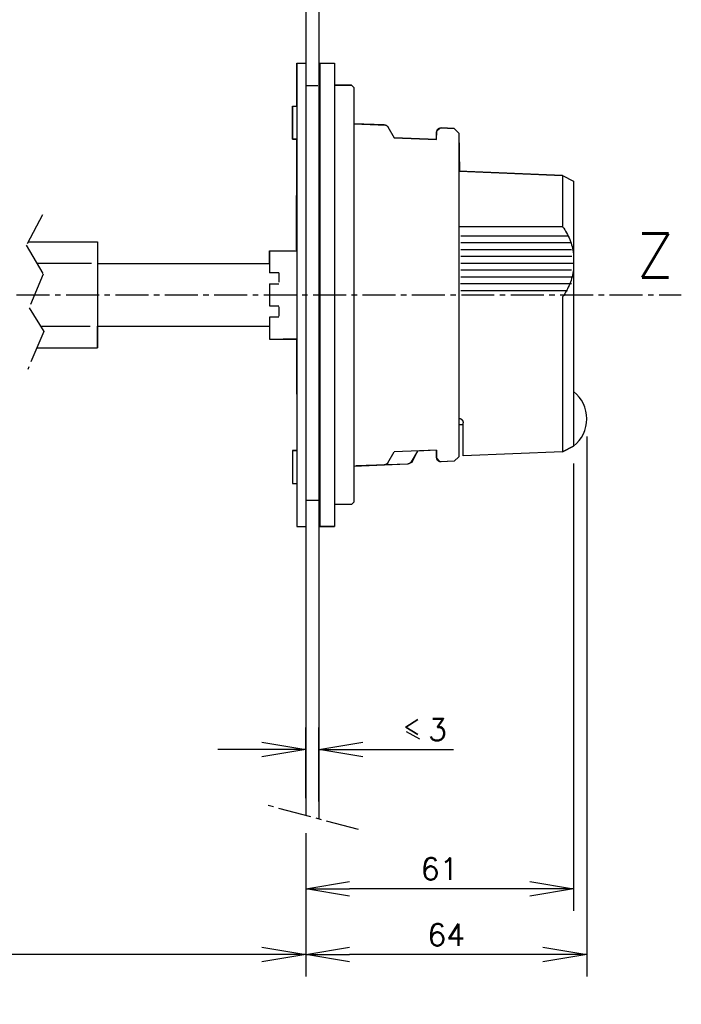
# Model space of a CAD drawing. Extents: x -17 to 303, y -173 to 180.
# Tile 5 of 6: x 153 to 303, y -161 to 63. Entities that reach past the tile are written whole.
import ezdxf

# ---------------------------------------------------------------- set-up
doc = ezdxf.new("R2010")
doc.units = 0
doc.header["$LTSCALE"] = 10
doc.linetypes.add('AXES2', pattern=[1.125, 0.75, -0.125, 0.125, -0.125])
doc.layers.get('0').update_dxf_attribs({"color": 255, "linetype": 'CONTINUOUS'})
doc.layers.get('DEFPOINTS').update_dxf_attribs({"linetype": 'CONTINUOUS'})
for name, color, linetype in [('ALPHA', 253, 'CONTINUOUS'), ('AXE', 80, 'AXES2'), ('COTATION1', 50, 'CONTINUOUS')]:
    doc.layers.add(name, color=color, linetype=linetype)
doc.styles.add('ROMANS', font='romans.shx')
doc.dimstyles.new('SC_DEFAUT$0', dxfattribs={"dimscale": 2, "dimtxt": 2.5, "dimasz": 5, "dimexe": 2.5, "dimexo": 2, "dimgap": 1, "dimtad": 1, "dimdec": 4, "dimzin": 12, "dimtxsty": 'ROMANS', "dimblk1": 'OPEN', "dimblk2": 'OPEN', "dimsah": 1, "dimcen": -0.09, "dimazin": 3, "dimtfac": 1, "dimtdec": 4, "dimtofl": 0, "dimtmove": 0, "dimatfit": 3, "dimtolj": 1, "dimtzin": 12})

# ---------------------------------------------------------------- blocks, each defined once
blk = doc.blocks.new('_OPEN')
at = {"color": 0, "linetype": 'BYBLOCK'}
for p, q in [((-1, 0.167), (0, 0)), ((0, 0), (-1, -0.167)), ((0, 0), (-1, 0))]:
    blk.add_line(p, q, dxfattribs=at)
blk = doc.blocks.new('*D4')
at = {"layer": 'COTATION1', "color": 0}
for p, q in [((278.63, -38.41), (278.63, -140.13)), ((217.63, -122.47), (217.63, -140.13)), ((268.63, -135.13), (227.63, -135.13))]:
    blk.add_line(p, q, dxfattribs=at)
at = {"layer": 'DEFPOINTS', "color": 0}
for p in [(278.63, -34.41), (217.63, -118.47), (217.63, -135.13)]:
    blk.add_point(p, dxfattribs=at)
at = {"layer": 'COTATION1', "color": 0, "xscale": 10, "yscale": 10, "zscale": 10, "rotation": 180}
blk.add_blockref('_OPEN', (217.63, -135.13), dxfattribs=at)
at = {"layer": 'COTATION1', "color": 0, "xscale": 10, "yscale": 10, "zscale": 10}
blk.add_blockref('_OPEN', (278.63, -135.13), dxfattribs=at)
at = {"layer": 'COTATION1', "color": 0, "insert": (248.13, -130.63), "char_height": 5, "attachment_point": 5, "style": 'ROMANS'}
blk.add_mtext('\\A1;61', dxfattribs=at)
blk = doc.blocks.new('*D5')
at = {"layer": 'COTATION1', "color": 0}
for p, q in [((217.63, -122.47), (217.63, -155.13)), ((0, -138.24), (0, -155.13)), ((207.63, -150.13), (10, -150.13))]:
    blk.add_line(p, q, dxfattribs=at)
at = {"layer": 'DEFPOINTS', "color": 0}
for p in [(217.63, -118.47), (0, -134.24), (0, -150.13)]:
    blk.add_point(p, dxfattribs=at)
at = {"layer": 'COTATION1', "color": 0, "xscale": 10, "yscale": 10, "zscale": 10, "rotation": 180}
blk.add_blockref('_OPEN', (0, -150.13), dxfattribs=at)
at = {"layer": 'COTATION1', "color": 0, "xscale": 10, "yscale": 10, "zscale": 10}
blk.add_blockref('_OPEN', (217.63, -150.13), dxfattribs=at)
at = {"layer": 'COTATION1', "color": 0, "insert": (108.82, -145.63), "char_height": 5, "attachment_point": 5, "style": 'ROMANS'}
blk.add_mtext('\\A1;145 mini. 422 max.', dxfattribs=at)
blk = doc.blocks.new('*D6')
at = {"layer": 'COTATION1', "color": 0}
for p, q in [((217.63, -114.53), (217.63, -98.44)), ((220.63, -115.28), (220.63, -98.44)), ((207.63, -103.44), (197.63, -103.44)), ((230.63, -103.44), (251.31, -103.44))]:
    blk.add_line(p, q, dxfattribs=at)
at = {"layer": 'DEFPOINTS', "color": 0}
for p in [(217.63, -103.44), (217.63, -118.53), (220.63, -119.28)]:
    blk.add_point(p, dxfattribs=at)
at = {"layer": 'COTATION1', "color": 0, "xscale": 10, "yscale": 10, "zscale": 10}
blk.add_blockref('_OPEN', (217.63, -103.44), dxfattribs=at)
at = {"layer": 'COTATION1', "color": 0, "xscale": 10, "yscale": 10, "zscale": 10, "rotation": 180}
blk.add_blockref('_OPEN', (220.63, -103.44), dxfattribs=at)
at = {"layer": 'COTATION1', "color": 0, "insert": (247.64, -98.94), "char_height": 5, "attachment_point": 5, "style": 'ROMANS'}
blk.add_mtext('\\A1;3', dxfattribs=at)
blk = doc.blocks.new('*D7')
at = {"layer": 'COTATION1', "color": 0}
for p, q in [((281.63, -32.21), (281.63, -155.13)), ((217.63, -122.47), (217.63, -155.13)), ((271.63, -150.13), (227.63, -150.13))]:
    blk.add_line(p, q, dxfattribs=at)
at = {"layer": 'DEFPOINTS', "color": 0}
for p in [(281.63, -28.21), (217.63, -118.47), (217.63, -150.13)]:
    blk.add_point(p, dxfattribs=at)
at = {"layer": 'COTATION1', "color": 0, "xscale": 10, "yscale": 10, "zscale": 10, "rotation": 180}
blk.add_blockref('_OPEN', (217.63, -150.13), dxfattribs=at)
at = {"layer": 'COTATION1', "color": 0, "xscale": 10, "yscale": 10, "zscale": 10}
blk.add_blockref('_OPEN', (281.63, -150.13), dxfattribs=at)
at = {"layer": 'COTATION1', "color": 0, "insert": (249.63, -145.63), "char_height": 5, "attachment_point": 5, "style": 'ROMANS'}
blk.add_mtext('\\A1;64', dxfattribs=at)

msp = doc.modelspace()

# ---------------------------------------------------------------- linework, layer by layer
at = {"layer": 'ALPHA'}
for p, q in [((217.63, 138.44), (217.63, -118.53)), ((220.63, 137.72), (220.63, -119.28)), ((215.61, 52.72), (215.61, -52.7)), ((215.61, 52.72), (217.63, 52.72)), ((217.63, 52.72), (217.63, -52.7)), ((220.86, 52.72), (220.86, -52.7)), ((220.86, 52.72), (224.15, 52.72)), ((220.86, 52.72), (224.15, 52.72)), ((224.15, 52.72), (224.15, -52.7)), ((224.15, 52.72), (224.15, 47.69)), ((217.69, 47.67), (220.4, 47.67)), ((224.15, 47.69), (224.15, -47.67)), ((228.08, 47.69), (224.15, 47.69)), ((224.15, 47.69), (228.08, 47.69)), ((228.58, 47.18), (228.08, 47.69)), ((228.08, 47.69), (228.58, 47.18)), ((228.58, 47.18), (228.58, -47.19)), ((228.58, 47.18), (228.58, 38.95)), ((214.62, 42.91), (214.62, 35.4)), ((214.62, 42.91), (215.61, 42.91)), ((235.52, 38.69), (228.58, 38.95)), ((228.58, 38.95), (235.98, 38.58)), ((235.52, 38.69), (235.65, 38.69)), ((235.65, 38.69), (235.69, 38.67)), ((235.69, 38.67), (235.74, 38.67)), ((235.74, 38.67), (235.76, 38.65)), ((235.76, 38.65), (235.8, 38.65)), ((235.8, 38.65), (235.83, 38.62)), ((235.83, 38.62), (235.89, 38.62)), ((235.89, 38.62), (235.91, 38.6)), ((235.91, 38.6), (235.96, 38.6)), ((235.96, 38.6), (235.98, 38.58)), ((235.98, 38.58), (236.02, 38.54)), ((235.98, 38.58), (236.31, 38.23)), ((236.02, 38.54), (236.05, 38.52)), ((236.05, 38.52), (236.07, 38.49)), ((236.07, 38.49), (236.09, 38.49)), ((236.09, 38.49), (236.11, 38.47)), ((236.11, 38.47), (236.15, 38.45)), ((236.15, 38.45), (236.18, 38.43)), ((236.18, 38.43), (236.2, 38.38)), ((236.2, 38.38), (236.22, 38.36)), ((236.22, 38.36), (236.24, 38.34)), ((236.24, 38.34), (236.26, 38.34)), ((236.26, 38.34), (236.29, 38.32)), ((236.29, 38.32), (236.31, 38.29)), ((236.31, 38.29), (236.31, 38.23)), ((236.31, 38.23), (236.33, 38.21)), ((236.31, 38.23), (237.76, 35.73)), ((236.33, 38.21), (237.76, 35.73)), ((247.44, 35.35), (247.48, 37.27)), ((247.44, 37.11), (247.46, 37.16)), ((247.44, 37.02), (247.44, 37.11)), ((247.44, 35.35), (247.44, 37.02)), ((247.46, 37.22), (247.48, 37.27)), ((247.46, 37.16), (247.46, 37.22)), ((247.48, 37.27), (248.34, 38.03)), ((247.48, 37.29), (247.5, 37.33)), ((247.48, 37.27), (247.48, 37.29)), ((247.5, 37.35), (247.53, 37.39)), ((247.5, 37.33), (247.5, 37.35)), ((247.53, 37.42), (247.55, 37.44)), ((247.53, 37.39), (247.53, 37.42)), ((247.55, 37.44), (247.57, 37.48)), ((247.57, 37.51), (247.59, 37.53)), ((247.57, 37.48), (247.57, 37.51)), ((247.59, 37.53), (247.61, 37.55)), ((247.61, 37.55), (247.64, 37.57)), ((247.64, 37.64), (247.66, 37.66)), ((247.64, 37.57), (247.64, 37.64)), ((247.66, 37.66), (247.68, 37.68)), ((247.68, 37.68), (247.71, 37.7)), ((247.71, 37.7), (247.72, 37.73)), ((247.72, 37.73), (247.77, 37.75)), ((247.77, 37.75), (247.79, 37.77)), ((247.79, 37.77), (247.81, 37.77)), ((247.81, 37.77), (247.83, 37.79)), ((247.83, 37.79), (247.86, 37.81)), ((247.86, 37.81), (247.9, 37.84)), ((247.9, 37.84), (247.92, 37.86)), ((247.92, 37.88), (247.94, 37.9)), ((247.92, 37.86), (247.92, 37.88)), ((247.94, 37.9), (247.99, 37.9)), ((247.99, 37.9), (248.01, 37.92)), ((248.01, 37.92), (248.06, 37.94)), ((248.06, 37.94), (248.08, 37.94)), ((248.08, 37.94), (248.1, 37.97)), ((248.1, 37.97), (248.14, 37.97)), ((248.14, 37.97), (248.17, 37.99)), ((248.17, 37.99), (248.21, 37.99)), ((248.21, 37.99), (248.21, 38.01)), ((248.21, 38.01), (248.32, 38.01)), ((248.32, 38.01), (248.34, 38.03)), ((248.34, 38.03), (248.49, 38.03)), ((248.34, 38.03), (251.46, 37.86)), ((251.46, 37.86), (248.49, 38.03)), ((251.46, 37.86), (252.47, 36.76)), ((251.46, 37.86), (252.47, 36.76)), ((252.47, 36.76), (252.47, -36.84)), ((252.47, 36.76), (252.64, 28.14)), ((214.62, 35.4), (215.61, 35.4)), ((247.44, 35.35), (237.76, 35.73)), ((237.76, 35.73), (247.44, 35.35)), ((252.44, 28.88), (252.47, 28.88)), ((252.47, 28.88), (252.47, 28.7)), ((252.47, 28.7), (252.47, -29.12)), ((276.13, 27.19), (252.47, 28.11)), ((252.64, 28.14), (276.13, 27.19)), ((276.13, 27.19), (278.63, 25.87)), ((276.13, 27.19), (276.13, 15.51)), ((276.13, 27.19), (278.63, 25.87)), ((278.63, 25.87), (278.63, -34.41)), ((278.63, 25.87), (278.63, 25.87)), ((278.63, 25.87), (278.63, -22.01)), ((276.13, 15.51), (252.47, 15.51)), ((276.13, 15.51), (276.37, 15.18)), ((276.37, 15.18), (276.59, 14.81)), ((276.59, 14.81), (276.81, 14.48)), ((276.81, 14.48), (277.01, 14.11)), ((277.01, 14.11), (277.23, 13.71)), ((277.23, 13.71), (277.4, 13.36)), ((154.41, 12.04), (170.24, 12.04)), ((170.24, 12.04), (170.24, 7.14)), ((277.4, 13.37), (252.94, 13.37)), ((278.04, 11.82), (252.95, 11.82)), ((277.4, 13.36), (277.58, 12.96)), ((277.58, 12.96), (277.75, 12.57)), ((277.75, 12.57), (277.89, 12.17)), ((277.89, 12.17), (278.04, 11.78)), ((278.04, 11.78), (278.15, 11.38)), ((278.15, 11.38), (278.26, 10.97)), ((209.4, 10.05), (215.21, 10.05)), ((209.4, 10.05), (209.4, 5.04)), ((278.17, 10.27), (252.93, 10.27)), ((278.26, 10.97), (278.37, 10.55)), ((278.37, 10.55), (278.44, 10.16)), ((278.44, 10.16), (278.52, 9.72)), ((278.52, 9.72), (278.59, 9.32)), ((278.59, 9.32), (278.63, 8.88)), ((156.41, 7.2), (168.85, 7.2)), ((170.24, 7.14), (209.4, 7.14)), ((170.24, 7.14), (170.24, -7.12)), ((278.2, 8.71), (252.95, 8.71)), ((278.57, 7.16), (252.95, 7.16)), ((211.51, 5.04), (209.4, 5.04)), ((211.51, 5.04), (211.51, 2.88)), ((278.17, 5.61), (252.93, 5.61)), ((278.37, 4.51), (278.26, 4.09)), ((278.44, 4.91), (278.37, 4.51)), ((278.52, 5.32), (278.44, 4.91)), ((278.59, 5.74), (278.52, 5.32)), ((278.63, 6.18), (278.59, 5.74)), ((209.4, 2.51), (209.4, -2.49)), ((209.4, 2.51), (211.51, 2.51)), ((278.15, 2.48), (252.9, 2.48)), ((278.2, 4.05), (252.95, 4.05)), ((277.75, 2.49), (277.58, 2.1)), ((277.89, 2.89), (277.75, 2.49)), ((278.04, 3.28), (277.89, 2.89)), ((278.15, 3.7), (278.04, 3.28)), ((278.26, 4.09), (278.15, 3.7)), ((277.2, 0.92), (252.93, 0.92)), ((276.59, 0.25), (276.37, -0.12)), ((276.81, 0.6), (276.59, 0.25)), ((277.01, 0.95), (276.81, 0.6)), ((277.23, 1.35), (277.01, 0.95)), ((277.4, 1.73), (277.23, 1.35)), ((277.58, 2.1), (277.4, 1.73)), ((276.37, -0.12), (276.13, -0.47)), ((276.13, -0.47), (276.13, -35.73)), ((209.4, -2.49), (211.51, -2.49)), ((211.5, -2.7), (211.5, -4.86)), ((209.4, -5.04), (209.4, -10.05)), ((211.51, -5.04), (209.4, -5.04)), ((157.27, -7.16), (168.56, -7.16)), ((170.24, -7.12), (209.4, -7.12)), ((170.24, -7.12), (170.24, -12.04)), ((215.56, -8.42), (215.54, -8.44)), ((209.4, -10.05), (215.61, -10.05)), ((156.43, -12.04), (170.24, -12.04)), ((252.47, -28.11), (252.66, -28.11)), ((252.66, -28.11), (252.69, -28.13)), ((252.69, -28.13), (252.73, -28.13)), ((252.73, -28.13), (252.75, -28.15)), ((252.75, -28.15), (252.79, -28.15)), ((252.79, -28.15), (252.84, -28.17)), ((252.84, -28.17), (252.86, -28.2)), ((252.86, -28.2), (252.91, -28.2)), ((252.91, -28.2), (252.93, -28.22)), ((252.93, -28.22), (252.95, -28.24)), ((252.95, -28.24), (252.99, -28.24)), ((252.99, -28.24), (253.02, -28.26)), ((253.02, -28.26), (253.04, -28.29)), ((253.04, -28.29), (253.06, -28.31)), ((253.06, -28.31), (253.08, -28.31)), ((253.08, -28.31), (253.1, -28.33)), ((253.1, -28.33), (253.13, -28.35)), ((253.13, -28.35), (253.15, -28.37)), ((253.15, -28.37), (253.17, -28.4)), ((253.17, -28.4), (253.21, -28.41)), ((253.21, -28.41), (253.24, -28.44)), ((253.24, -28.44), (253.26, -28.46)), ((253.26, -28.46), (253.28, -28.5)), ((253.28, -28.5), (253.28, -28.52)), ((253.28, -28.52), (253.3, -28.55)), ((253.3, -28.55), (253.3, -28.57)), ((253.3, -28.57), (253.32, -28.59)), ((253.32, -28.59), (253.35, -28.61)), ((253.35, -28.61), (253.35, -28.64)), ((253.35, -28.64), (253.37, -28.68)), ((253.37, -28.68), (253.39, -28.7)), ((253.39, -28.7), (253.39, -28.75)), ((253.39, -28.75), (253.41, -28.77)), ((253.41, -28.77), (253.41, -28.81)), ((253.41, -28.81), (253.43, -28.84)), ((253.43, -28.84), (253.43, -28.88)), ((253.43, -28.88), (253.46, -28.88)), ((253.46, -28.88), (253.46, -28.98)), ((253.46, -28.98), (253.48, -29.01)), ((253.48, -29.01), (253.48, -29.12)), ((253.48, -30.61), (253.48, -29.12)), ((253.48, -29.6), (252.47, -29.6)), ((253.48, -29.6), (252.47, -29.6)), ((252.47, -29.6), (252.47, -36.84)), ((253.48, -36.63), (253.48, -29.6)), ((253.48, -36.63), (253.48, -29.6)), ((214.62, -35.4), (214.62, -42.91)), ((214.62, -35.4), (215.61, -35.4)), ((236.33, -38.21), (237.76, -35.71)), ((247.44, -35.36), (237.76, -35.71)), ((243.07, -35.53), (241.64, -37.99)), ((243.07, -35.53), (241.81, -38.17)), ((247.44, -35.36), (243.07, -35.53)), ((247.44, -35.36), (247.44, -37.02)), ((247.44, -37.09), (247.44, -35.36)), ((276.13, -35.73), (253.48, -36.63)), ((276.13, -35.73), (253.48, -36.63)), ((276.13, -35.73), (278.63, -34.41)), ((278.63, -34.41), (276.13, -35.73)), ((241.58, -38.08), (241.56, -38.1)), ((241.6, -38.05), (241.58, -38.08)), ((241.62, -38.01), (241.6, -38.05)), ((241.64, -37.99), (241.62, -38.01)), ((247.44, -37.09), (247.44, -37.02)), ((247.46, -37.14), (247.44, -37.09)), ((248.21, -37.96), (247.44, -37.09)), ((247.46, -37.22), (247.46, -37.14)), ((247.48, -37.27), (247.46, -37.22)), ((247.48, -37.29), (247.48, -37.27)), ((247.5, -37.33), (247.48, -37.29)), ((247.5, -37.35), (247.5, -37.33)), ((247.53, -37.37), (247.5, -37.35)), ((247.53, -37.39), (247.53, -37.37)), ((247.55, -37.44), (247.53, -37.39)), ((247.57, -37.46), (247.55, -37.44)), ((247.57, -37.48), (247.57, -37.46)), ((247.59, -37.52), (247.57, -37.48)), ((247.61, -37.55), (247.59, -37.52)), ((247.64, -37.57), (247.61, -37.55)), ((247.64, -37.64), (247.64, -37.57)), ((247.66, -37.66), (247.64, -37.64)), ((247.68, -37.66), (247.66, -37.66)), ((247.71, -37.68), (247.68, -37.66)), ((247.72, -37.7), (247.71, -37.68)), ((247.77, -37.74), (247.72, -37.7)), ((247.79, -37.77), (247.77, -37.74)), ((247.81, -37.79), (247.79, -37.77)), ((247.83, -37.82), (247.81, -37.79)), ((247.86, -37.82), (247.83, -37.82)), ((247.9, -37.83), (247.86, -37.82)), ((247.92, -37.86), (247.9, -37.83)), ((247.92, -37.88), (247.92, -37.86)), ((247.94, -37.9), (247.92, -37.88)), ((247.99, -37.92), (247.94, -37.9)), ((248.01, -37.92), (247.99, -37.92)), ((248.06, -37.94), (248.01, -37.92)), ((248.1, -37.94), (248.06, -37.94)), ((248.14, -37.96), (248.1, -37.94)), ((248.21, -37.96), (248.14, -37.96)), ((251.46, -37.86), (248.21, -37.96)), ((248.21, -37.99), (248.21, -37.96)), ((248.27, -37.99), (248.21, -37.99)), ((248.32, -38.01), (248.27, -37.99)), ((248.49, -38.01), (248.32, -38.01)), ((251.46, -37.86), (248.49, -38.01)), ((252.47, -36.84), (251.46, -37.86)), ((252.47, -36.84), (251.46, -37.86)), ((240.83, -38.51), (228.57, -39.05)), ((228.57, -39.05), (228.58, -47.19)), ((240.81, -38.51), (229.07, -38.93)), ((235.65, -38.69), (235.52, -38.69)), ((235.69, -38.67), (235.65, -38.69)), ((235.74, -38.67), (235.69, -38.67)), ((235.76, -38.65), (235.74, -38.67)), ((235.8, -38.65), (235.76, -38.65)), ((235.83, -38.62), (235.8, -38.65)), ((235.85, -38.62), (235.83, -38.62)), ((235.89, -38.6), (235.85, -38.62)), ((235.91, -38.58), (235.89, -38.6)), ((235.96, -38.58), (235.91, -38.58)), ((235.98, -38.56), (235.96, -38.58)), ((236, -38.54), (235.98, -38.56)), ((236.02, -38.51), (236, -38.54)), ((236.07, -38.51), (236.02, -38.51)), ((236.09, -38.49), (236.07, -38.51)), ((236.11, -38.47), (236.09, -38.49)), ((236.15, -38.45), (236.11, -38.47)), ((236.18, -38.43), (236.15, -38.45)), ((236.2, -38.41), (236.18, -38.43)), ((236.22, -38.36), (236.2, -38.41)), ((236.24, -38.34), (236.22, -38.36)), ((236.26, -38.31), (236.24, -38.34)), ((236.29, -38.3), (236.26, -38.31)), ((236.31, -38.27), (236.29, -38.3)), ((236.33, -38.21), (236.31, -38.23)), ((236.31, -38.23), (236.31, -38.27)), ((240.83, -38.51), (240.81, -38.51)), ((241.81, -38.17), (240.83, -38.51)), ((240.85, -38.49), (240.83, -38.51)), ((240.96, -38.49), (240.85, -38.49)), ((240.98, -38.47), (240.96, -38.49)), ((241.05, -38.47), (240.98, -38.47)), ((241.09, -38.45), (241.05, -38.47)), ((241.12, -38.45), (241.09, -38.45)), ((241.14, -38.43), (241.12, -38.45)), ((241.16, -38.41), (241.14, -38.43)), ((241.18, -38.41), (241.16, -38.41)), ((241.23, -38.38), (241.18, -38.41)), ((241.25, -38.36), (241.23, -38.38)), ((241.29, -38.36), (241.25, -38.36)), ((241.32, -38.34), (241.29, -38.36)), ((241.34, -38.31), (241.32, -38.34)), ((241.36, -38.3), (241.34, -38.31)), ((241.4, -38.27), (241.36, -38.3)), ((241.43, -38.23), (241.4, -38.25)), ((241.4, -38.25), (241.4, -38.27)), ((241.45, -38.23), (241.43, -38.23)), ((241.47, -38.21), (241.45, -38.23)), ((241.49, -38.19), (241.47, -38.21)), ((241.51, -38.16), (241.49, -38.19)), ((241.54, -38.12), (241.51, -38.16)), ((241.56, -38.1), (241.54, -38.12)), ((214.62, -42.91), (215.61, -42.91)), ((217.9, -46.72), (220.61, -46.72)), ((228.08, -47.67), (224.15, -47.67)), ((228.08, -47.67), (224.15, -47.67)), ((224.15, -47.67), (224.15, -52.7)), ((228.58, -47.19), (228.08, -47.67)), ((228.58, -47.19), (228.08, -47.67)), ((215.61, -52.7), (217.63, -52.7)), ((220.86, -52.7), (224.15, -52.7)), ((224.15, -52.7), (220.86, -52.7))]:
    msp.add_line(p, q, dxfattribs=at)
for points in [[(154.41, 12.04), (170.24, 12.04), (170.24, 7.14), (209.4, 7.14), (209.4, 10.05), (215.54, 9.94), (215.61, 35.4), (214.62, 35.4), (214.62, 42.91), (215.61, 42.91), (215.61, 52.72), (217.63, 52.72)], [(156.43, -12.04), (170.24, -12.04), (170.24, -7.15), (209.4, -7.15), (209.4, -10.05), (215.54, -9.94), (215.61, -35.4), (214.62, -35.4), (214.62, -42.91), (215.61, -42.91), (215.61, -52.72), (217.63, -52.72)]]:
    msp.add_lwpolyline(points, dxfattribs=at)
msp.add_arc((273.72, -28.21), 7.91, 308.3617, 51.6383, dxfattribs=at)
at = {"layer": 'AXE'}
for p, q in [((-16.93, 0), (303.14, 0)), ((229.64, -121.69), (208.58, -116.05))]:
    msp.add_line(p, q, dxfattribs=at)
msp.add_lwpolyline([(157.71, 18.22), (154.02, 11.31), (157.86, 4.71), (154.64, -2.97), (158.02, -8.35), (154.33, -16.95)], dxfattribs=at)
at = {"layer": 'COTATION1'}
msp.add_line((240.5, -99.33), (243.53, -101.04), dxfattribs=at)

# ---------------------------------------------------------------- texts
at = {"layer": 'AXE', "insert": (292.91, 13.93), "char_height": 10, "width": 21.2238, "attachment_point": 1, "style": 'ROMANS'}
msp.add_mtext('Z', dxfattribs=at)
at = {"layer": 'COTATION1', "style": 'ROMANS'}
msp.add_text('<', height=4, dxfattribs=at).set_placement((239.73, -100.06))

# ---------------------------------------------------------------- dimensions: what is measured, and where the dimension line sits
at = {"layer": 'COTATION1'}
for base, p1, p2, picture, middle in [((217.63, -150.13), (281.63, -28.21), (217.63, -118.47), '*D7', (249.63, -150.13)), ((217.63, -135.13), (278.63, -34.41), (217.63, -118.47), '*D4', (248.13, -135.13)), ((217.63, -103.44), (220.63, -119.28), (217.63, -118.53), '*D6', (247.64, -103.44))]:
    dim = msp.add_linear_dim(base=base, p1=p1, p2=p2, dimstyle='SC_DEFAUT$0', override={"dimdec": 1}, dxfattribs=at)
    dim.commit()
    dim.dimension.update_dxf_attribs({"geometry": picture, "text_midpoint": middle, "dimtype": 160})
dim = msp.add_linear_dim(base=(0, -150.13), p1=(217.63, -118.47), p2=(0, -134.24), text='145 mini. 422 max.', dimstyle='SC_DEFAUT$0', override={"dimdec": 1}, dxfattribs=at)
dim.commit()
dim.dimension.update_dxf_attribs({"geometry": '*D5', "text_midpoint": (108.82, -150.13), "dimtype": 160})

doc.saveas('drawing.dxf')
